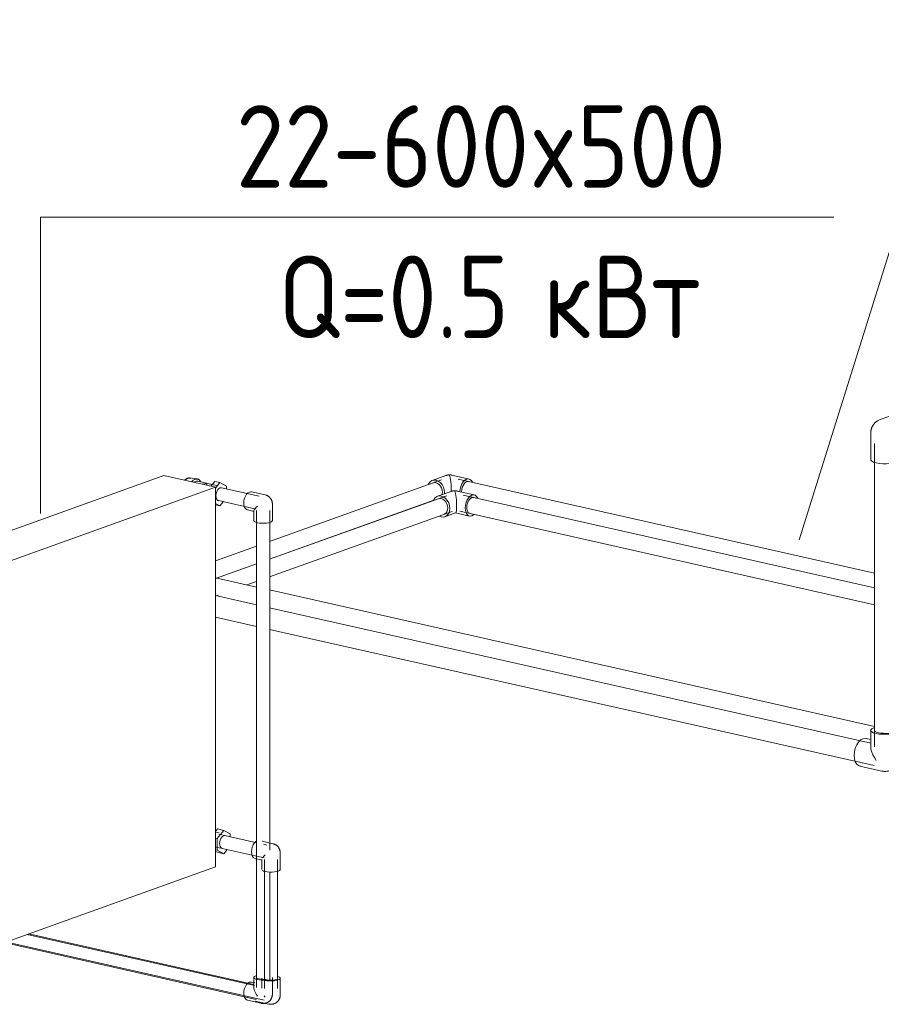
# Model space of a CAD drawing. Header units: millimetres. Extents: x 37142 to 69399, y 2700 to 29257.
# Tile 32 of 85: x 42023 to 43329, y 10520 to 12012. Entities that reach past the tile are written whole.
import ezdxf

# ---------------------------------------------------------------- set-up
doc = ezdxf.new("R2010")
doc.units = ezdxf.units.MM
for name, color, linetype, lineweight in [('M-EQPM-___-IDEN', 50, 'Continuous', 20), ('M-EQPM-____-OTLN', 50, 'Continuous', 20), ('P-PIPE-____-IDEN', 2, 'Continuous', 20), ('P-PIPE-____-OTLN', 3, 'Continuous', 20)]:
    doc.layers.add(name, color=color, linetype=linetype, lineweight=lineweight)
doc.styles.add('GOST Common', font='GOST_Common.ttf', dxfattribs={"width": 0.9, "height": 125})

# ---------------------------------------------------------------- blocks, each defined once
blk = doc.blocks.new('ADSK_Радиатор универсальный_Боковое подключение_Клапаны - Радиатор 600х500-1669047-3D Отопление Left')
at = {"layer": 'M-EQPM-____-OTLN'}
for p, q in [((42242, 11320.9), (41931.3, 11209.6)), ((42320.3, 11303.3), (42242, 11320.9)), ((42291.9, 11315.9), (42281.1, 11317.3)), ((42284.5, 11312.1), (42286.3, 11313.8)), ((42287.1, 11310.8), (42288, 11311.1)), ((42288, 11311.1), (42288.7, 11310.4)), ((42321.8, 11306.1), (42293.6, 11312.5)), ((42295.1, 11314.4), (42295.7, 11313.7)), ((42313.3, 11304.8), (42319.2, 11312.1)), ((42327, 11310.4), (42319.2, 11312.1)), ((42327, 11310.4), (42320.3, 11302)), ((42336.9, 11305.1), (42327, 11310.4)), ((42009.6, 11191.9), (42320.3, 11303.3)), ((42320.3, 10728), (42320.3, 11303.3)), ((42336.9, 11300.6), (42336.9, 11305.1)), ((42327, 11275), (42332.2, 11281.5)), ((42320.3, 11278.5), (42327, 11275)), ((42320.3, 11276.5), (42327, 11275)), ((41931.3, 11209.6), (42009.6, 11191.9)), ((41931.3, 10634.3), (41931.3, 11209.6)), ((42009.6, 11191.9), (42009.6, 10616.6)), ((41955, 11182.4), (41953.4, 11181.7)), ((41957.9, 11182), (41954.8, 11180.9)), ((41954.8, 11180.9), (41954.8, 11163.7)), ((41958.2, 11182.1), (41955.1, 11181)), ((41963.6, 11176), (41956.1, 11173.3)), ((41957.5, 11183.6), (41956.2, 11183.2)), ((41960.4, 11185), (41956.4, 11183.1)), ((41961.9, 11181.2), (41958.8, 11180)), ((41958.8, 11162.8), (41958.8, 11180)), ((41966.4, 11188), (41960.2, 11185.8)), ((41960.4, 11185), (41963.5, 11186.2)), ((41961, 11184.9), (41963.4, 11186.1)), ((41965, 11185.8), (41961.9, 11184.7)), ((41968.9, 11178.2), (41961.9, 11184.7)), ((41961.9, 11181.2), (41961.9, 11163.9)), ((41965.1, 11185.7), (41971.9, 11179.4)), ((41968.9, 11178.2), (41972, 11179.3)), ((41972.7, 11177.6), (41969.6, 11176.5)), ((41969.6, 11166.5), (41969.6, 11176.5)), ((41972.7, 11177.4), (41972.7, 11167.9)), ((41956.6, 11173.3), (41957.3, 11173.6)), ((41956.6, 11170.4), (41956.6, 11173.3)), ((41958, 11170.9), (41956.6, 11170.4)), ((41957, 11173.3), (41957, 11170.4)), ((41957.8, 11170.7), (41957, 11170.4)), ((41957.5, 11170.4), (41964.9, 11173.1)), ((41958.5, 11162.7), (41961.6, 11163.8)), ((41961.9, 11163.9), (41958.8, 11162.8)), ((41961.9, 11161.8), (41968.9, 11165.2)), ((41961.9, 11161.8), (41965, 11162.9)), ((41963.6, 11162.8), (41964.8, 11163.2)), ((41971.9, 11166.2), (41965, 11162.9)), ((41968.3, 11163.2), (41974.5, 11165.5)), ((41972, 11166.3), (41968.9, 11165.2)), ((41969.6, 11166.5), (41972.7, 11167.6)), ((42320.3, 10781.8), (42323.2, 10785.4)), ((42325.8, 10779.4), (42320.3, 10780.6)), ((42332.6, 10783.3), (42322.7, 10770.8)), ((42332.6, 10783.3), (42323.2, 10785.4)), ((42342.5, 10778), (42332.6, 10783.3)), ((42342.5, 10773.5), (42342.5, 10778)), ((42320.3, 10771.4), (42322.7, 10770.8)), ((42322.7, 10770.8), (42322.7, 10753.1)), ((42320.3, 10753.7), (42322.7, 10753.1)), ((42323.2, 10750), (42320.3, 10751.5)), ((42322.7, 10753.1), (42332.6, 10747.8)), ((42323.2, 10750), (42332.6, 10747.8)), ((42332.6, 10747.8), (42337.8, 10754.3)), ((42320.3, 10728), (42009.6, 10616.6)), ((41960.4, 10657.7), (41953.4, 10654.4)), ((41961.1, 10656.4), (41953.8, 10652.9)), ((41966.4, 10660.7), (41960.2, 10658.5)), ((41960.4, 10657.7), (41963.5, 10658.9)), ((41961, 10657.6), (41963.4, 10658.8)), ((41965, 10658.5), (41961.9, 10657.4)), ((41968.9, 10650.9), (41961.9, 10657.4)), ((41965.1, 10658.4), (41971.9, 10652.1)), ((41952.7, 10653), (41952.7, 10649.2)), ((41952.7, 10645.8), (41952.7, 10643.1)), ((41953.4, 10641.3), (41960.4, 10634.8)), ((41971.9, 10638.9), (41965, 10635.6)), ((41968.9, 10650.9), (41972, 10652)), ((41972, 10639), (41968.9, 10637.8)), ((41972.7, 10650.3), (41969.6, 10649.2)), ((41969.6, 10639.2), (41969.6, 10649.2)), ((41969.6, 10639.2), (41972.7, 10640.3)), ((41972.7, 10650.1), (41972.7, 10640.6)), ((42009.6, 10616.6), (41931.3, 10634.3)), ((41961.9, 10634.5), (41968.9, 10637.8)), ((41961.9, 10634.5), (41965, 10635.6)), ((41968.3, 10635.9), (41974.5, 10638.1))]:
    blk.add_line(p, q, dxfattribs=at)
for points in [[(42280.5, 11317.3, 0), (42280, 11317.3, 0), (42279.5, 11317.2, 0), (42278.9, 11317.2, 0), (42278.4, 11317.1, 0), (42277.9, 11316.9, 0), (42277.4, 11316.8, 0), (42277, 11316.6, 0), (42276.5, 11316.4, 0), (42276.1, 11316.1, 0), (42275.6, 11315.9, 0), (42275.2, 11315.6, 0), (42274.8, 11315.3, 0), (42274.5, 11315, 0), (42274.1, 11314.7, 0), (42273.7, 11314.4, 0), (42273.4, 11314.1, 0), (42273.1, 11313.7, 0)], [(42274.8, 11314.3, 0), (42278.5, 11316.9, 0), (42282.7, 11316.8, 0)], [(42287.1, 11314.5, 0), (42289.1, 11315.6, 0), (42294, 11315.2, 0)], [(42288.4, 11310.7, 0), (42289, 11311.2, 0), (42290.9, 11312.3, 0), (42292.9, 11312.6, 0), (42294.6, 11312.1, 0)], [(42291.2, 11315.9, 0), (42291.7, 11315.9, 0), (42292.1, 11315.9, 0), (42292.6, 11315.8, 0), (42293, 11315.7, 0), (42293.4, 11315.6, 0), (42293.8, 11315.4, 0), (42294.2, 11315.2, 0), (42294.6, 11315, 0), (42295, 11314.8, 0), (42295.4, 11314.5, 0), (42295.7, 11314.2, 0), (42296.1, 11313.9, 0), (42296.4, 11313.6, 0), (42296.7, 11313.2, 0), (42297, 11312.9, 0), (42297.2, 11312.5, 0), (42297.5, 11312.1, 0), (42297.7, 11311.7, 0), (42297.9, 11311.3, 0)], [(42300.4, 11307.8, 0), (42303.4, 11308.4, 0), (42306.6, 11308.8, 0)], [(42306.6, 11308.8, 0), (42307, 11307.6, 0), (42307.3, 11306.2, 0)], [(42320.8, 11290.4, 0), (42321, 11293, 0), (42321.6, 11295.5, 0), (42322.6, 11297.9, 0), (42323.9, 11299.9, 0), (42325.4, 11301.4, 0), (42327, 11302.3, 0), (42328.6, 11302.5, 0), (42329.2, 11302.4, 0)], [(42325.4, 11282.8, 0), (42323.9, 11283.3, 0), (42322.6, 11284.3, 0), (42321.6, 11285.9, 0), (42321, 11288, 0), (42320.8, 11290.4, 0)], [(41968.4, 11171.1, 0), (41968.1, 11173.8, 0), (41967.2, 11176.5, 0), (41965.9, 11179, 0), (41964.1, 11181, 0), (41962.1, 11182.5, 0), (41959.9, 11183.3, 0), (41957.7, 11183.5, 0), (41955.7, 11182.9, 0), (41953.9, 11181.7, 0), (41952.6, 11179.8, 0), (41951.7, 11177.5, 0), (41951.4, 11174.9, 0)], [(41953.4, 11181.7, 0), (41953, 11181, 0), (41952.7, 11180.3, 0)], [(41958.8, 11180, 0), (41957.8, 11180.7, 0), (41956.8, 11181.1, 0), (41955.8, 11181.2, 0), (41954.8, 11180.9, 0)], [(41956.9, 11183.4, 0), (41958.9, 11183.9, 0), (41961.1, 11183.8, 0), (41963.3, 11182.9, 0), (41965.4, 11181.4, 0), (41967.1, 11179.4, 0), (41968.5, 11176.9, 0), (41969.3, 11174.2, 0), (41969.6, 11171.5, 0)], [(41964.3, 11186, 0), (41961.8, 11186.2, 0), (41959.5, 11185.5, 0), (41957.6, 11184.2, 0), (41957, 11183.5, 0)], [(41957.9, 11182, 0), (41958.9, 11182.3, 0), (41959.9, 11182.2, 0), (41960.9, 11181.8, 0), (41961.9, 11181.2, 0)], [(41961.9, 11184.7, 0), (41961.1, 11184.9, 0), (41960.4, 11185, 0)], [(41963.5, 11186.2, 0), (41964.3, 11186, 0), (41965, 11185.8, 0)], [(41971.9, 11179.5, 0), (41970.9, 11181.2, 0), (41969, 11183.4, 0), (41966.7, 11185.1, 0), (41965.1, 11185.8, 0)], [(41965.8, 11187.8, 0), (41968, 11188.4, 0), (41970.5, 11188.3, 0), (41972.9, 11187.3, 0), (41975.2, 11185.7, 0), (41977.1, 11183.4, 0), (41978.6, 11180.7, 0), (41979.5, 11177.7, 0), (41979.9, 11174.6, 0)], [(41969.6, 11176.5, 0), (41969.3, 11177.3, 0), (41968.9, 11178.2, 0)], [(41972, 11179.3, 0), (41972.4, 11178.4, 0), (41972.7, 11177.6, 0)], [(41973.7, 11172.4, 0), (41973.3, 11175.5, 0), (41972.8, 11177.4, 0)], [(41951.4, 11174.9, 0), (41951.7, 11172.1, 0), (41952.6, 11169.4, 0), (41953.9, 11167, 0), (41955.3, 11165.3, 0)], [(41954.8, 11163.7, 0), (41955.8, 11163, 0), (41956.8, 11162.6, 0), (41957.8, 11162.5, 0), (41958.8, 11162.8, 0)], [(41955.2, 11172.2, 0), (41955.3, 11172.7, 0), (41955.4, 11173.1, 0), (41955.7, 11173.5, 0), (41956, 11173.7, 0), (41956.4, 11173.8, 0), (41956.8, 11173.8, 0), (41957.2, 11173.6, 0), (41957.6, 11173.3, 0), (41957.9, 11173, 0), (41958.2, 11172.5, 0), (41958.3, 11172, 0), (41958.4, 11171.5, 0)], [(41958.4, 11171.5, 0), (41958.3, 11171, 0), (41958.2, 11170.6, 0), (41957.9, 11170.2, 0), (41957.6, 11170, 0), (41957.2, 11169.9, 0), (41956.8, 11169.9, 0), (41956.4, 11170.1, 0), (41956, 11170.4, 0), (41955.7, 11170.7, 0), (41955.4, 11171.2, 0), (41955.3, 11171.7, 0), (41955.2, 11172.2, 0)], [(41956.6, 11173.3, 0), (41956.3, 11173.3, 0), (41956.1, 11173.3, 0), (41955.8, 11173.1, 0), (41955.6, 11172.8, 0), (41955.5, 11172.5, 0), (41955.5, 11172.2, 0), (41955.5, 11171.8, 0), (41955.6, 11171.4, 0), (41955.8, 11171.1, 0), (41956.1, 11170.8, 0), (41956.3, 11170.6, 0), (41956.6, 11170.4, 0)], [(41957.8, 11172.6, 0), (41957.5, 11172.9, 0), (41957.3, 11173.1, 0), (41957, 11173.3, 0)], [(41957, 11170.4, 0), (41957.3, 11170.4, 0), (41957.5, 11170.4, 0), (41957.8, 11170.6, 0), (41958, 11170.9, 0), (41958.1, 11171.2, 0), (41958.1, 11171.5, 0), (41958.1, 11171.9, 0), (41958, 11172.3, 0)], [(41959.1, 11162.8, 0), (41959.9, 11162.6, 0), (41962.1, 11162.4, 0), (41964.1, 11163, 0), (41965.9, 11164.3, 0), (41967.2, 11166.1, 0), (41968.1, 11168.4, 0), (41968.4, 11171.1, 0)], [(41960.4, 11162.1, 0), (41961.1, 11161.9, 0), (41961.9, 11161.8, 0)], [(41969.6, 11171.5, 0), (41969.3, 11168.9, 0), (41968.5, 11166.6, 0), (41967.1, 11164.7, 0), (41965.4, 11163.5, 0), (41964.8, 11163.2, 0)], [(41965.1, 11162.9, 0), (41966.7, 11162.9, 0), (41969, 11163.5, 0), (41970.9, 11164.9, 0), (41971.9, 11166.1, 0)], [(41968.9, 11165.2, 0), (41969.3, 11165.8, 0), (41969.6, 11166.5, 0)], [(41972.7, 11167.6, 0), (41972.4, 11166.9, 0), (41972, 11166.3, 0)], [(41972.8, 11167.8, 0), (41973.3, 11169.5, 0), (41973.7, 11172.4, 0)], [(41979.9, 11174.6, 0), (41979.5, 11171.7, 0), (41978.6, 11169.2, 0), (41977.1, 11167.1, 0), (41975.2, 11165.7, 0), (41974.5, 11165.5, 0)], [(42326.4, 10763.3, 0), (42326.6, 10765.9, 0), (42327.2, 10768.4, 0), (42328.2, 10770.8, 0), (42329.5, 10772.7, 0), (42331, 10774.2, 0), (42332.6, 10775.1, 0), (42334.2, 10775.4, 0), (42334.8, 10775.3, 0)], [(42331, 10755.7, 0), (42329.5, 10756.1, 0), (42328.2, 10757.2, 0), (42327.2, 10758.8, 0), (42326.6, 10760.9, 0), (42326.4, 10763.3, 0)], [(41960.6, 10635.7, 0), (41958.9, 10636.3, 0), (41957.2, 10637.3, 0), (41955.6, 10638.7, 0), (41954.2, 10640.5, 0), (41953.2, 10642.5, 0), (41952.5, 10644.7, 0), (41952.2, 10647, 0), (41952.3, 10649.2, 0), (41952.8, 10651.2, 0), (41953.6, 10653, 0), (41954.5, 10654.2, 0), (41956.1, 10655.5, 0), (41957.5, 10656.3, 0)], [(41953.4, 10654.4, 0), (41953, 10653.7, 0), (41952.7, 10653, 0)], [(41964.3, 10658.7, 0), (41961.8, 10658.9, 0), (41959.5, 10658.2, 0), (41957.6, 10656.9, 0), (41957, 10656.2, 0)], [(41961.9, 10657.4, 0), (41961.1, 10657.6, 0), (41960.4, 10657.7, 0)], [(41961.1, 10635.8, 0), (41968.5, 10639.3, 0), (41968.5, 10649.6, 0), (41961.1, 10656.4, 0)], [(41963.5, 10658.9, 0), (41964.3, 10658.7, 0), (41965, 10658.5, 0)], [(41971.9, 10652.2, 0), (41970.9, 10653.9, 0), (41969, 10656.1, 0), (41966.7, 10657.8, 0), (41965.1, 10658.5, 0)], [(41965.8, 10660.5, 0), (41968, 10661.1, 0), (41970.5, 10661, 0), (41972.9, 10660, 0), (41975.2, 10658.3, 0), (41977.1, 10656.1, 0), (41978.6, 10653.4, 0), (41979.5, 10650.4, 0), (41979.9, 10647.3, 0)], [(41952.7, 10643.1, 0), (41953, 10642.2, 0), (41953.4, 10641.3, 0)], [(41965.1, 10635.6, 0), (41966.7, 10635.6, 0), (41969, 10636.2, 0), (41970.9, 10637.6, 0), (41971.9, 10638.8, 0)], [(41969.6, 10649.2, 0), (41969.3, 10650, 0), (41968.9, 10650.9, 0)], [(41968.9, 10637.8, 0), (41969.3, 10638.5, 0), (41969.6, 10639.2, 0)], [(41972, 10652, 0), (41972.4, 10651.1, 0), (41972.7, 10650.3, 0)], [(41972.7, 10640.3, 0), (41972.4, 10639.6, 0), (41972, 10639, 0)], [(41973.7, 10645.1, 0), (41973.3, 10648.1, 0), (41972.8, 10650.1, 0)], [(41972.8, 10640.5, 0), (41973.3, 10642.2, 0), (41973.7, 10645.1, 0)], [(41979.9, 10647.3, 0), (41979.5, 10644.4, 0), (41978.6, 10641.9, 0), (41977.1, 10639.8, 0), (41975.2, 10638.4, 0), (41974.5, 10638.2, 0)], [(41960.4, 10634.8, 0), (41961.1, 10634.6, 0), (41961.9, 10634.5, 0)], [(41960.6, 10635.7, 0), (41963, 10635.6, 0), (41964.8, 10636, 0)]]:
    blk.add_polyline3d(points, dxfattribs=at)
blk = doc.blocks.new('ADSK_Полипропилен_Отвод - Универсальный-V18-3D Отопление Left')
at = {"layer": 'P-PIPE-____-OTLN', "color": 5}
for p, q in [((42407.3, 10763.1), (42390.8, 10766.8)), ((42418.2, 10724), (42418.2, 10749.4)), ((42380.4, 10740.4), (42390.9, 10738.1)), ((42390.2, 10738.9), (42390.2, 10724))]:
    blk.add_line(p, q, dxfattribs=at)
for points in [[(42381.2, 10740.3, 0), (42379.1, 10740.9, 0), (42377.3, 10742.4, 0), (42375.9, 10744.7, 0), (42375, 10747.6, 0), (42374.7, 10751, 0), (42375, 10754.5, 0), (42375.9, 10758.1, 0), (42377.3, 10761.4, 0), (42379.1, 10764.2, 0), (42381.2, 10766.2, 0), (42382.2, 10766.9, 0)], [(42418.2, 10749.4, 0), (42418.2, 10749.9, 0), (42418.2, 10750.3, 0), (42418.1, 10750.7, 0), (42418.1, 10751.2, 0), (42418, 10751.6, 0), (42418, 10752, 0), (42417.9, 10752.5, 0), (42417.8, 10752.9, 0), (42417.7, 10753.3, 0), (42417.5, 10753.7, 0), (42417.4, 10754.1, 0), (42417.3, 10754.5, 0), (42417.1, 10754.9, 0), (42416.9, 10755.2, 0), (42416.8, 10755.6, 0), (42416.6, 10756, 0), (42416.3, 10756.4, 0), (42416.1, 10756.8, 0), (42415.9, 10757.1, 0), (42415.6, 10757.5, 0), (42415.4, 10757.8, 0), (42415.1, 10758.2, 0), (42414.8, 10758.6, 0), (42414.5, 10758.9, 0), (42414.2, 10759.2, 0), (42413.8, 10759.6, 0), (42413.5, 10759.9, 0), (42413.1, 10760.2, 0), (42412.7, 10760.6, 0), (42412.2, 10760.9, 0), (42411.8, 10761.2, 0), (42411.3, 10761.5, 0), (42410.9, 10761.7, 0), (42410.3, 10762, 0), (42409.8, 10762.2, 0), (42409.3, 10762.5, 0), (42408.7, 10762.7, 0), (42408.1, 10762.9, 0), (42407.5, 10763, 0), (42407.3, 10763.1, 0)], [(42391.4, 10741.5, 0), (42392, 10742.4, 0), (42393.6, 10744.2, 0), (42395.5, 10746.3, 0)], [(42415.2, 10721.5, 0), (42412.6, 10720.8, 0), (42409.4, 10720.3, 0), (42405.8, 10720, 0), (42402.2, 10720.1, 0), (42398.6, 10720.3, 0), (42395.5, 10720.9, 0), (42393, 10721.6, 0), (42391.2, 10722.5, 0)], [(42418.1, 10724.5, 0), (42418.1, 10723.4, 0), (42417.1, 10722.4, 0), (42415.2, 10721.5, 0)]]:
    blk.add_polyline3d(points, dxfattribs=at)
blk = doc.blocks.new('ADSK_Полипропилен_Отвод - Универсальный-V19-3D Отопление Left')
at = {"layer": 'P-PIPE-____-OTLN', "color": 10}
for p, q in [((42395.4, 11291.6), (42374.6, 11296.3)), ((42368.5, 11269), (42379, 11266.6)), ((42378.3, 11267.4), (42378.3, 11252.5)), ((42406.3, 11252.5), (42406.3, 11277.9))]:
    blk.add_line(p, q, dxfattribs=at)
for points in [[(42369.3, 11268.8, 0), (42367.2, 11269.4, 0), (42365.4, 11270.9, 0), (42364, 11273.2, 0), (42363.2, 11276.1, 0), (42362.9, 11279.5, 0), (42363.2, 11283.1, 0), (42364, 11286.6, 0), (42365.4, 11289.9, 0), (42367.2, 11292.7, 0), (42369.3, 11294.8, 0), (42371.6, 11296, 0)], [(42371.6, 11296, 0), (42373.8, 11296.4, 0), (42374.6, 11296.3, 0)], [(42406.3, 11277.9, 0), (42406.3, 11278.4, 0), (42406.3, 11278.8, 0), (42406.3, 11279.3, 0), (42406.2, 11279.7, 0), (42406.1, 11280.1, 0), (42406.1, 11280.6, 0), (42406, 11281, 0), (42405.9, 11281.4, 0), (42405.8, 11281.8, 0), (42405.7, 11282.2, 0), (42405.5, 11282.6, 0), (42405.4, 11283, 0), (42405.2, 11283.4, 0), (42405, 11283.8, 0), (42404.9, 11284.2, 0), (42404.7, 11284.5, 0), (42404.5, 11284.9, 0), (42404.2, 11285.3, 0), (42404, 11285.7, 0), (42403.8, 11286, 0), (42403.5, 11286.4, 0), (42403.2, 11286.7, 0), (42402.9, 11287.1, 0), (42402.6, 11287.4, 0), (42402.3, 11287.8, 0), (42401.9, 11288.1, 0), (42401.6, 11288.5, 0), (42401.2, 11288.8, 0), (42400.8, 11289.1, 0), (42400.4, 11289.4, 0), (42399.9, 11289.7, 0), (42399.5, 11290, 0), (42399, 11290.3, 0), (42398.5, 11290.5, 0), (42397.9, 11290.8, 0), (42397.4, 11291, 0), (42396.8, 11291.2, 0), (42396.2, 11291.4, 0), (42395.6, 11291.6, 0), (42395.4, 11291.6, 0)], [(42378.3, 11267.4, 0), (42378.4, 11267.8, 0), (42379, 11269.2, 0), (42380.1, 11270.9, 0), (42381.7, 11272.8, 0), (42383.6, 11274.8, 0)], [(42403.3, 11250.1, 0), (42400.7, 11249.3, 0), (42397.5, 11248.8, 0), (42393.9, 11248.6, 0), (42390.3, 11248.6, 0), (42386.8, 11248.9, 0), (42383.6, 11249.4, 0), (42381.1, 11250.2, 0), (42379.3, 11251.1, 0), (42378.4, 11252.1, 0), (42378.3, 11252.5, 0)], [(42406.2, 11253, 0), (42406.2, 11251.9, 0), (42405.2, 11251, 0), (42403.3, 11250.1, 0)]]:
    blk.add_polyline3d(points, dxfattribs=at)
blk = doc.blocks.new('ADSK_Полипропилен_Отвод - Универсальный-V2-3D Отопление Left')
at = {"layer": 'P-PIPE-____-OTLN', "color": 10}
for p, q in [((39175.6, 5356.5), (39149.2, 5347)), ((39134.9, 5326.8), (39134.9, 5286.1)), ((39175.7, 5310.9), (39190.1, 5316)), ((39177.9, 5286.1), (39177.9, 5314))]:
    blk.add_line(p, q, dxfattribs=at)
for points in [[(39174.4, 5356, 0), (39178.5, 5357.2, 0), (39182.8, 5356.9, 0)], [(39182.8, 5356.9, 0), (39187.2, 5355.2, 0), (39191.3, 5352.2, 0), (39194.7, 5348.2, 0), (39197.4, 5343.3, 0), (39199.1, 5337.9, 0), (39199.7, 5332.5, 0), (39199.1, 5327.3, 0), (39197.4, 5322.7, 0), (39194.7, 5319, 0), (39191.3, 5316.5, 0), (39190.1, 5316, 0)], [(39149.2, 5347, 0), (39148.1, 5346.6, 0), (39147.1, 5346.2, 0), (39146.1, 5345.7, 0), (39145.3, 5345.2, 0), (39144.4, 5344.7, 0), (39143.7, 5344.1, 0), (39143, 5343.6, 0), (39142.3, 5343, 0), (39141.7, 5342.5, 0), (39141.1, 5341.9, 0), (39140.6, 5341.4, 0), (39140.1, 5340.8, 0), (39139.7, 5340.3, 0), (39139.3, 5339.7, 0), (39138.9, 5339.2, 0), (39138.5, 5338.7, 0), (39138.2, 5338.2, 0), (39137.9, 5337.6, 0), (39137.6, 5337.1, 0), (39137.3, 5336.6, 0), (39137, 5336.1, 0), (39136.8, 5335.6, 0), (39136.6, 5335.1, 0), (39136.4, 5334.6, 0), (39136.2, 5334.1, 0), (39136, 5333.6, 0), (39135.9, 5333.1, 0), (39135.7, 5332.6, 0), (39135.6, 5332.1, 0), (39135.5, 5331.6, 0), (39135.4, 5331.1, 0), (39135.3, 5330.6, 0), (39135.2, 5330.1, 0), (39135.1, 5329.6, 0), (39135, 5329.1, 0), (39135, 5328.6, 0), (39135, 5328, 0), (39134.9, 5327.5, 0), (39134.9, 5327, 0), (39134.9, 5326.8, 0)], [(39173.3, 5323, 0), (39175.3, 5320.4, 0), (39176.8, 5317.9, 0), (39177.7, 5315.7, 0), (39177.9, 5313.7, 0)], [(39143.1, 5281.3, 0), (39139.2, 5282.4, 0), (39136.4, 5283.8, 0), (39135.1, 5285.4, 0), (39134.9, 5286.1, 0)], [(39177.8, 5286.8, 0), (39177.7, 5285.2, 0), (39176.2, 5283.6, 0), (39173.3, 5282.3, 0), (39169.2, 5281.1, 0), (39164.3, 5280.4, 0), (39158.9, 5280, 0), (39153.3, 5280, 0), (39147.9, 5280.4, 0), (39143.1, 5281.3, 0)]]:
    blk.add_polyline3d(points, dxfattribs=at)
blk = doc.blocks.new('ADSK_Полипропилен_Отвод - Универсальный-V63-3D Отопление Left')
at = {"layer": 'P-PIPE-____-OTLN', "color": 10}
for p, q in [((43318.6, 10939), (43317.7, 10938.7)), ((43312.7, 10921.1), (43305.9, 10922.6)), ((43313, 10934.9), (43313, 10910.3)), ((43356, 10894.1), (43356, 10934.9)), ((43296.5, 10880.6), (43329.8, 10873.1))]:
    blk.add_line(p, q, dxfattribs=at)
for points in [[(43317.7, 10938.7, 0), (43314.8, 10937.3, 0), (43313.2, 10935.7, 0), (43313.1, 10934.2, 0), (43314.5, 10932.6, 0), (43317.2, 10931.2, 0), (43321.1, 10930.1, 0), (43326, 10929.2, 0), (43331.4, 10928.8, 0), (43337, 10928.8, 0), (43342.4, 10929.2, 0), (43347.3, 10929.9, 0), (43351.4, 10931.1, 0)], [(43351.4, 10931.1, 0), (43354.2, 10932.4, 0), (43355.8, 10934, 0), (43355.9, 10935.6, 0), (43354.5, 10937.1, 0), (43351.8, 10938.5, 0), (43350.5, 10938.9, 0)], [(43297.7, 10880.5, 0), (43294.5, 10881.4, 0), (43291.8, 10883.7, 0), (43289.6, 10887.2, 0), (43288.3, 10891.7, 0), (43287.8, 10896.8, 0), (43288.3, 10902.3, 0), (43289.6, 10907.8, 0), (43291.8, 10912.8, 0), (43294.5, 10917.1, 0), (43297.7, 10920.3, 0), (43301.2, 10922.2, 0)], [(43301.2, 10922.2, 0), (43304.7, 10922.8, 0), (43306.7, 10922.4, 0)], [(43324.6, 10931.3, 0), (43321.7, 10932.1, 0), (43319.6, 10933.2, 0), (43318.6, 10934.3, 0), (43318.5, 10934.9, 0)], [(43350.4, 10935.4, 0), (43350.3, 10934.2, 0), (43349.2, 10933, 0), (43347, 10932, 0), (43344, 10931.2, 0), (43340.4, 10930.6, 0), (43336.3, 10930.3, 0), (43332.2, 10930.4, 0), (43328.1, 10930.7, 0), (43324.6, 10931.3, 0)], [(43313, 10910.3, 0), (43313, 10910.2, 0), (43313.4, 10906.2, 0), (43314.6, 10902, 0), (43316.3, 10897.7, 0), (43318.5, 10893.5, 0), (43321.1, 10889.3, 0)], [(43329.8, 10873.1, 0), (43330.8, 10872.9, 0), (43331.8, 10872.8, 0), (43332.8, 10872.7, 0), (43333.9, 10872.6, 0), (43335, 10872.6, 0), (43336.1, 10872.7, 0), (43337.2, 10872.8, 0), (43338.3, 10872.9, 0), (43339.4, 10873.2, 0), (43340.5, 10873.5, 0), (43341.6, 10873.8, 0), (43342.7, 10874.2, 0), (43343.7, 10874.7, 0), (43344.7, 10875.2, 0), (43345.7, 10875.8, 0), (43346.7, 10876.4, 0), (43347.6, 10877, 0), (43348.4, 10877.7, 0), (43349.2, 10878.4, 0), (43350, 10879.2, 0), (43350.7, 10879.9, 0), (43351.3, 10880.7, 0), (43351.9, 10881.5, 0), (43352.5, 10882.3, 0), (43353, 10883.1, 0), (43353.4, 10883.9, 0), (43353.9, 10884.7, 0), (43354.2, 10885.5, 0), (43354.6, 10886.3, 0), (43354.8, 10887.1, 0), (43355.1, 10887.9, 0), (43355.3, 10888.7, 0), (43355.5, 10889.5, 0), (43355.7, 10890.3, 0), (43355.8, 10891, 0), (43355.9, 10891.8, 0), (43355.9, 10892.5, 0), (43356, 10893.2, 0), (43356, 10893.9, 0), (43356, 10894.1, 0)]]:
    blk.add_polyline3d(points, dxfattribs=at)
blk = doc.blocks.new('ADSK_Полипропилен_Отвод - Универсальный-V26-3D Отопление Left')
at = {"layer": 'P-PIPE-____-OTLN', "color": 10}
for p, q in [((42890.1, 13981), (42884.9, 13982.1)), ((42888.5, 13989.2), (42888.5, 13974.3)), ((42892.6, 13992), (42891.6, 13991.7)), ((42916.5, 13963.8), (42916.5, 13989.2)), ((42878.7, 13954.8), (42899.5, 13950.2))]:
    blk.add_line(p, q, dxfattribs=at)
for points in [[(42879.5, 13954.7, 0), (42877.4, 13955.3, 0), (42875.6, 13956.8, 0), (42874.2, 13959.1, 0), (42873.4, 13962, 0), (42873.1, 13965.4, 0), (42873.4, 13969, 0), (42874.2, 13972.5, 0), (42875.6, 13975.8, 0), (42877.4, 13978.6, 0), (42879.5, 13980.6, 0), (42881.8, 13981.9, 0)], [(42881.8, 13981.9, 0), (42884, 13982.3, 0), (42884.9, 13982.1, 0)], [(42891.6, 13991.7, 0), (42889.7, 13990.8, 0), (42888.7, 13989.8, 0), (42888.6, 13988.8, 0), (42889.5, 13987.8, 0), (42891.3, 13986.8, 0), (42893.8, 13986.1, 0), (42897, 13985.6, 0), (42900.5, 13985.3, 0), (42904.1, 13985.3, 0)], [(42896.3, 13987, 0), (42894.5, 13987.5, 0), (42893.2, 13988.2, 0), (42892.6, 13988.9, 0), (42892.6, 13989.6, 0)], [(42901.1, 13986.4, 0), (42898.6, 13986.6, 0), (42896.3, 13987, 0)], [(42906.2, 13986.6, 0), (42903.7, 13986.4, 0), (42901.6, 13986.4, 0)], [(42904.3, 13985.3, 0), (42907.7, 13985.5, 0), (42908.7, 13985.6, 0)], [(42888.6, 13975, 0), (42888.6, 13973.2, 0), (42889.2, 13970.1, 0), (42890.3, 13967, 0), (42891.9, 13963.8, 0), (42893.8, 13960.7, 0)], [(42899.5, 13950.2, 0), (42900.1, 13950, 0), (42900.8, 13949.9, 0), (42901.4, 13949.9, 0), (42902.1, 13949.8, 0), (42902.9, 13949.8, 0), (42903.6, 13949.8, 0), (42904.3, 13949.9, 0), (42905, 13950, 0), (42905.7, 13950.2, 0), (42906.5, 13950.4, 0), (42907.2, 13950.6, 0), (42907.9, 13950.9, 0), (42908.5, 13951.2, 0), (42909.2, 13951.5, 0), (42909.8, 13951.9, 0), (42910.5, 13952.3, 0), (42911, 13952.7, 0), (42911.6, 13953.1, 0), (42912.1, 13953.6, 0), (42912.6, 13954.1, 0), (42913.1, 13954.6, 0), (42913.5, 13955.1, 0), (42913.9, 13955.6, 0), (42914.2, 13956.1, 0), (42914.6, 13956.6, 0), (42914.9, 13957.2, 0), (42915.1, 13957.7, 0), (42915.4, 13958.2, 0), (42915.6, 13958.8, 0), (42915.8, 13959.3, 0), (42915.9, 13959.8, 0), (42916.1, 13960.3, 0), (42916.2, 13960.8, 0), (42916.3, 13961.3, 0), (42916.4, 13961.8, 0), (42916.5, 13962.3, 0), (42916.5, 13962.8, 0), (42916.5, 13963.2, 0), (42916.5, 13963.7, 0), (42916.5, 13963.8, 0)]]:
    blk.add_polyline3d(points, dxfattribs=at)
blk = doc.blocks.new('ADSK_Полипропилен_Отвод - Универсальный-V69-3D Отопление Left')
at = {"layer": 'P-PIPE-____-OTLN', "color": 5}
for p, q in [((42390.2, 10559.1), (42390.2, 10544.2)), ((42398, 10556.9), (42396.2, 10557.4)), ((42418.2, 10533.7), (42418.2, 10559.1)), ((42380.4, 10524.7), (42401.1, 10520)), ((42394.1, 10532.7), (42395.5, 10530.6))]:
    blk.add_line(p, q, dxfattribs=at)
for points in [[(42391.2, 10557.6, 0), (42393, 10556.7, 0), (42394, 10556.4, 0)], [(42394.1, 10556.3, 0), (42395.5, 10556, 0), (42398.6, 10555.4, 0), (42402.2, 10555.2, 0), (42405.8, 10555.1, 0), (42409.4, 10555.4, 0), (42412.6, 10555.9, 0), (42415.2, 10556.6, 0)], [(42414.1, 10559.4, 0), (42414.1, 10558.7, 0), (42413.4, 10558, 0), (42412, 10557.3, 0), (42410.2, 10556.8, 0), (42407.9, 10556.5, 0), (42405.4, 10556.3, 0), (42402.7, 10556.3, 0), (42400.2, 10556.5, 0), (42398, 10556.9, 0)], [(42415.2, 10556.6, 0), (42417.1, 10557.5, 0), (42418.1, 10558.5, 0), (42418.1, 10559.6, 0), (42417.2, 10560.6, 0), (42415.5, 10561.5, 0), (42414.1, 10561.9, 0)], [(42401.1, 10520, 0), (42401.8, 10519.9, 0), (42402.4, 10519.8, 0), (42403.1, 10519.7, 0), (42403.8, 10519.7, 0), (42404.5, 10519.7, 0), (42405.2, 10519.7, 0), (42406, 10519.8, 0), (42406.7, 10519.9, 0), (42407.4, 10520.1, 0), (42408.1, 10520.2, 0), (42408.8, 10520.5, 0), (42409.5, 10520.7, 0), (42410.2, 10521, 0), (42410.9, 10521.4, 0), (42411.5, 10521.7, 0), (42412.1, 10522.1, 0), (42412.7, 10522.6, 0), (42413.3, 10523, 0), (42413.8, 10523.5, 0), (42414.3, 10524, 0), (42414.7, 10524.5, 0), (42415.2, 10525, 0), (42415.6, 10525.5, 0), (42415.9, 10526, 0), (42416.2, 10526.5, 0), (42416.5, 10527.1, 0), (42416.8, 10527.6, 0), (42417.1, 10528.1, 0), (42417.3, 10528.6, 0), (42417.5, 10529.2, 0), (42417.6, 10529.7, 0), (42417.8, 10530.2, 0), (42417.9, 10530.7, 0), (42418, 10531.2, 0), (42418.1, 10531.7, 0), (42418.1, 10532.2, 0), (42418.2, 10532.6, 0), (42418.2, 10533.1, 0), (42418.2, 10533.6, 0), (42418.2, 10533.7, 0)]]:
    blk.add_polyline3d(points, dxfattribs=at)
blk = doc.blocks.new('ADSK_Полипропилен_Отвод - Универсальный-V80-3D Отопление Left')
at = {"layer": 'P-PIPE-____-OTLN', "color": 5}
for p, q in [((42677.2, 11296.9), (42656.7, 11289.6)), ((42712.3, 11291.7), (42686.4, 11297.5)), ((42667.9, 11258.5), (42684, 11264.3)), ((42683.8, 11264.3), (42705, 11259.5))]:
    blk.add_line(p, q, dxfattribs=at)
for points in [[(42677.2, 11296.9, 0), (42677.6, 11297.1, 0), (42678, 11297.2, 0), (42678.3, 11297.3, 0), (42678.7, 11297.4, 0), (42679, 11297.4, 0), (42679.2, 11297.5, 0), (42679.5, 11297.6, 0), (42679.8, 11297.6, 0), (42680, 11297.7, 0), (42680.3, 11297.7, 0), (42680.5, 11297.7, 0), (42680.7, 11297.8, 0), (42680.9, 11297.8, 0), (42681.2, 11297.8, 0), (42681.4, 11297.8, 0), (42681.6, 11297.9, 0), (42681.8, 11297.9, 0), (42682, 11297.9, 0), (42682.1, 11297.9, 0), (42682.3, 11297.9, 0), (42682.5, 11297.9, 0), (42682.7, 11297.9, 0), (42682.9, 11297.9, 0), (42683.1, 11297.9, 0), (42683.3, 11297.9, 0), (42683.5, 11297.9, 0), (42683.7, 11297.9, 0), (42683.9, 11297.9, 0), (42684, 11297.9, 0), (42684.2, 11297.8, 0), (42684.5, 11297.8, 0), (42684.7, 11297.8, 0), (42684.9, 11297.8, 0), (42685.1, 11297.7, 0), (42685.3, 11297.7, 0), (42685.6, 11297.7, 0), (42685.8, 11297.6, 0), (42686.1, 11297.6, 0), (42686.4, 11297.5, 0), (42686.4, 11297.5, 0)], [(42682.8, 11297.2, 0), (42683.3, 11295.7, 0), (42683.8, 11293.5, 0), (42684.3, 11290.8, 0), (42684.7, 11287.5, 0), (42685.1, 11283.6, 0), (42685.4, 11279.3, 0), (42685.5, 11274.8, 0)], [(42675.2, 11271.1, 0), (42674.8, 11275.3, 0), (42673.5, 11279.4, 0), (42671.4, 11283.2, 0), (42668.8, 11286.3, 0), (42665.6, 11288.6, 0), (42662.3, 11289.9, 0), (42659, 11290.1, 0), (42655.8, 11289.2, 0), (42653.2, 11287.3, 0), (42651.1, 11284.5, 0), (42650.5, 11283.2, 0)], [(42657.4, 11285.5, 0), (42659.8, 11286.2, 0), (42662.3, 11286, 0)], [(42662.3, 11286, 0), (42664.8, 11285.1, 0), (42667.2, 11283.3, 0), (42669.2, 11281, 0), (42670.8, 11278.1, 0), (42671.8, 11275, 0), (42672.1, 11271.8, 0), (42671.8, 11268.8, 0), (42670.8, 11266.1, 0), (42669.2, 11264, 0), (42667.2, 11262.6, 0), (42666.5, 11262.3, 0)], [(42717.5, 11286.7, 0), (42715.9, 11289.4, 0), (42713.8, 11291.1, 0), (42711.3, 11291.8, 0), (42708.7, 11291.4, 0), (42706, 11289.9, 0), (42703.5, 11287.4, 0), (42701.4, 11284.2, 0), (42699.8, 11280.3, 0), (42698.8, 11276.1, 0), (42698.4, 11271.9, 0)], [(42706.7, 11263.3, 0), (42704.8, 11263.8, 0), (42703.2, 11265.1, 0), (42701.9, 11267.2, 0), (42701.2, 11269.8, 0), (42700.9, 11272.8, 0), (42701.2, 11276, 0), (42701.9, 11279.1, 0), (42703.2, 11282.1, 0), (42704.8, 11284.6, 0), (42706.7, 11286.4, 0), (42708.7, 11287.6, 0)], [(42708.7, 11287.6, 0), (42710.7, 11287.9, 0), (42711.4, 11287.8, 0)], [(42659, 11259.5, 0), (42662.3, 11258.2, 0), (42665.6, 11258, 0), (42668.8, 11258.9, 0), (42671.4, 11260.8, 0), (42673.5, 11263.6, 0), (42674.8, 11267.1, 0), (42675.2, 11271.1, 0)], [(42685.5, 11274.8, 0), (42685.4, 11270.8, 0), (42685.1, 11267.8, 0), (42684.7, 11265.7, 0), (42684.3, 11264.6, 0), (42683.8, 11264.3, 0)], [(42698.4, 11271.9, 0), (42698.8, 11267.9, 0), (42699.8, 11264.5, 0), (42701.4, 11261.8, 0), (42703.5, 11260, 0), (42706, 11259.3, 0), (42708.7, 11259.7, 0), (42711.3, 11261.2, 0), (42712.2, 11262, 0)]]:
    blk.add_polyline3d(points, dxfattribs=at)
blk = doc.blocks.new('ADSK_Полипропилен_Отвод - Универсальный-V81-3D Отопление Left')
at = {"layer": 'P-PIPE-____-OTLN', "color": 10}
for p, q in [((42669.2, 11321), (42648.7, 11313.6)), ((42704.3, 11315.7), (42678.4, 11321.5)), ((42667.1, 11293.1), (42667.2, 11295.2)), ((42677.5, 11298.8), (42677.4, 11296.8))]:
    blk.add_line(p, q, dxfattribs=at)
for points in [[(42667.2, 11295.2, 0), (42666.8, 11299.3, 0), (42665.5, 11303.5, 0), (42663.4, 11307.2, 0), (42660.8, 11310.3, 0), (42657.6, 11312.6, 0), (42654.3, 11313.9, 0), (42651, 11314.1, 0), (42647.8, 11313.2, 0), (42645.2, 11311.3, 0), (42643.1, 11308.5, 0), (42642.5, 11307.2, 0)], [(42649.4, 11309.6, 0), (42651.8, 11310.2, 0), (42654.3, 11310.1, 0)], [(42654.3, 11310.1, 0), (42656.8, 11309.1, 0), (42659.2, 11307.3, 0), (42661.2, 11305, 0), (42662.8, 11302.1, 0), (42663.8, 11299, 0), (42664.1, 11295.9, 0), (42663.8, 11292.8, 0), (42663.5, 11291.9, 0)], [(42669.2, 11321, 0), (42669.6, 11321.1, 0), (42670, 11321.2, 0), (42670.3, 11321.3, 0), (42670.7, 11321.4, 0), (42671, 11321.5, 0), (42671.2, 11321.5, 0), (42671.5, 11321.6, 0), (42671.8, 11321.6, 0), (42672, 11321.7, 0), (42672.3, 11321.7, 0), (42672.5, 11321.8, 0), (42672.7, 11321.8, 0), (42672.9, 11321.8, 0), (42673.2, 11321.8, 0), (42673.4, 11321.9, 0), (42673.6, 11321.9, 0), (42673.8, 11321.9, 0), (42674, 11321.9, 0), (42674.1, 11321.9, 0), (42674.3, 11321.9, 0), (42674.5, 11321.9, 0), (42674.7, 11321.9, 0), (42674.9, 11321.9, 0), (42675.1, 11321.9, 0), (42675.3, 11321.9, 0), (42675.5, 11321.9, 0), (42675.7, 11321.9, 0), (42675.9, 11321.9, 0), (42676.1, 11321.9, 0), (42676.3, 11321.9, 0), (42676.5, 11321.8, 0), (42676.7, 11321.8, 0), (42676.9, 11321.8, 0), (42677.1, 11321.8, 0), (42677.3, 11321.7, 0), (42677.6, 11321.7, 0), (42677.8, 11321.6, 0), (42678.1, 11321.6, 0), (42678.4, 11321.5, 0), (42678.4, 11321.5, 0)], [(42674.8, 11321.2, 0), (42675.3, 11319.7, 0), (42675.8, 11317.5, 0), (42676.3, 11314.8, 0), (42676.7, 11311.5, 0), (42677.1, 11307.6, 0), (42677.4, 11303.3, 0), (42677.5, 11298.8, 0)], [(42709.5, 11310.7, 0), (42707.9, 11313.4, 0), (42705.8, 11315.1, 0), (42703.3, 11315.8, 0), (42700.7, 11315.4, 0), (42698, 11313.9, 0), (42695.5, 11311.5, 0), (42693.4, 11308.2, 0), (42691.8, 11304.3, 0), (42690.8, 11300.1, 0), (42690.4, 11296.6, 0)], [(42692.9, 11296, 0), (42692.9, 11296.8, 0), (42693.2, 11300, 0), (42693.9, 11303.2, 0), (42695.2, 11306.1, 0), (42696.8, 11308.6, 0), (42698.7, 11310.4, 0), (42700.7, 11311.6, 0)], [(42700.7, 11311.6, 0), (42702.7, 11311.9, 0), (42703.4, 11311.8, 0)]]:
    blk.add_polyline3d(points, dxfattribs=at)
blk = doc.blocks.new('ADSK_M_Оборудование_Отопительный прибор - ADSK_Марка _ ADSK_Тепловая мощность_20-1650517-3D Отопление Left')
at = {"layer": 'M-EQPM-___-IDEN'}
blk.add_line((44361.7, 16391), (45361.7, 16391), dxfattribs=at)

msp = doc.modelspace()

# ---------------------------------------------------------------- linework, layer by layer
at = {"layer": 'M-EQPM-___-IDEN'}
for p, q in [((42054.8, 11712.5), (42257, 11712.5)), ((42054.8, 11263.3), (42054.8, 11712.5))]:
    msp.add_line(p, q, dxfattribs=at)
at = {"layer": 'P-PIPE-____-OTLN', "color": 10}
for p, q in [((43318.5, 11369.6), (43318.5, 10909.9)), ((42662.5, 11314.3), (42402.2, 11221)), ((43318.6, 11173.1), (42687.7, 11315.3)), ((42386.3, 11289.5), (42329.2, 11302.4)), ((42324.8, 11282.9), (42381.9, 11270)), ((42402.1, 11194.4), (42650.8, 11283.5)), ((42382.3, 11267.9), (42382.3, 10545)), ((42402.3, 10753.2), (42402.3, 11267.9)), ((42382.4, 11213.9), (42320.3, 11191.6)), ((42321.8, 11165.6), (42382.4, 11187.3)), ((42382.4, 11125.2), (42320.3, 11139.2)), ((43313.3, 10915.3), (42402.2, 11120.7)), ((42320.3, 11106.4), (42382.4, 11092.4)), ((42402.2, 11087.9), (43318.1, 10881.4)), ((41291.5, 10772.9), (42381.9, 10527)), ((42402.3, 10555.8), (42402.3, 10720.1)), ((42379.1, 10548.1), (42035, 10625.7))]:
    msp.add_line(p, q, dxfattribs=at)
at = {"layer": 'P-PIPE-____-OTLN', "color": 5}
for p, q in [((42670.5, 11290.3), (42402.1, 11194.1)), ((43318.6, 11150.9), (42695.7, 11291.3)), ((42402.1, 11167.5), (42678.9, 11266.7)), ((42690.2, 11266.9), (43318.6, 11125.2)), ((42382.4, 11187), (42320.3, 11164.7)), ((42382.4, 11152), (42320.3, 11166)), ((42367.9, 11155.2), (42382.4, 11160.4)), ((43318.7, 10940.9), (42402.2, 11147.6)), ((42322.4, 11138.9), (42324.4, 11139.6)), ((42383, 10764.4), (42325.4, 10777.4)), ((41303.2, 10771.7), (42393.8, 10525.8)), ((42321, 10757.9), (42393.8, 10741.5)), ((42398.2, 10761), (42393, 10762.2)), ((42394.2, 10739.3), (42394.2, 10543.8)), ((42414.2, 10543.8), (42414.2, 10739.3)), ((42378.4, 10549.8), (42037.5, 10626.6))]:
    msp.add_line(p, q, dxfattribs=at)
at = {"layer": 'P-PIPE-____-OTLN', "color": 10}
for points in [[(42320.8, 11290.4, 0), (42321, 11293, 0), (42321.6, 11295.5, 0), (42322.6, 11297.9, 0), (42323.9, 11299.9, 0), (42325.4, 11301.4, 0), (42327, 11302.3, 0)], [(42327, 11302.3, 0), (42328.6, 11302.5, 0), (42329.2, 11302.4, 0)], [(42325.4, 11282.8, 0), (42323.9, 11283.3, 0), (42322.6, 11284.3, 0), (42321.6, 11285.9, 0), (42321, 11288, 0), (42320.8, 11290.4, 0)]]:
    msp.add_polyline3d(points, dxfattribs=at)

# ---------------------------------------------------------------- block references
at = {"layer": 'M-EQPM-___-IDEN'}
msp.add_blockref('ADSK_M_Оборудование_Отопительный прибор - ADSK_Марка _ ADSK_Тепловая мощность_20-1650517-3D Отопление Left', (-2104.7, -4678.5), dxfattribs=at)
at = {"layer": 'M-EQPM-____-OTLN'}
msp.add_blockref('ADSK_Радиатор универсальный_Боковое подключение_Клапаны - Радиатор 600х500-1669047-3D Отопление Left', (0, 0), dxfattribs=at)
at = {"layer": 'P-PIPE-____-OTLN', "color": 10}
for name, p in [('ADSK_Полипропилен_Отвод - Универсальный-V2-3D Отопление Left', (4178.1, 6058.7)), ('ADSK_Полипропилен_Отвод - Универсальный-V81-3D Отопление Left', (0, 0)), ('ADSK_Полипропилен_Отвод - Универсальный-V19-3D Отопление Left', (0, 0)), ('ADSK_Полипропилен_Отвод - Универсальный-V63-3D Отопление Left', (0, 0)), ('ADSK_Полипропилен_Отвод - Универсальный-V26-3D Отопление Left', (-510.2, -3428.9))]:
    msp.add_blockref(name, p, dxfattribs=at)
at = {"layer": 'P-PIPE-____-OTLN', "color": 5}
for name in ['ADSK_Полипропилен_Отвод - Универсальный-V80-3D Отопление Left', 'ADSK_Полипропилен_Отвод - Универсальный-V18-3D Отопление Left', 'ADSK_Полипропилен_Отвод - Универсальный-V69-3D Отопление Left']:
    msp.add_blockref(name, (0, 0), dxfattribs=at)

# ---------------------------------------------------------------- texts
at = {"layer": 'M-EQPM-___-IDEN', "lineweight": 9, "char_height": 125, "attachment_point": 1, "style": 'GOST Common', "bg_fill": 3, "box_fill_scale": 1.25, "bg_fill_color": 256, "bg_fill_true_color": 13158600, "bg_fill_transparency": 0}
for s, insert, width in [('22-600x500', (42351.1, 11882.2), 974.05), ('Q=0.5 ', (42415.2, 11654.3), 487.025)]:
    msp.add_mtext(s, dxfattribs=dict(at, insert=insert, width=width))

# ---------------------------------------------------------------- next in the draw order: linework, layer by layer
at = {"layer": 'P-PIPE-____-IDEN'}
msp.add_line((43204.7, 11223.7), (43450.9, 12011.7), dxfattribs=at)

# ---------------------------------------------------------------- next in the draw order: texts
at = {"layer": 'M-EQPM-___-IDEN', "lineweight": 9, "insert": (42817, 11654.3), "char_height": 125, "width": 331.899, "attachment_point": 1, "style": 'GOST Common', "bg_fill": 3, "box_fill_scale": 1.25, "bg_fill_color": 256, "bg_fill_true_color": 13158600, "bg_fill_transparency": 0}
msp.add_mtext('кВт', dxfattribs=at)

doc.saveas('drawing.dxf')
